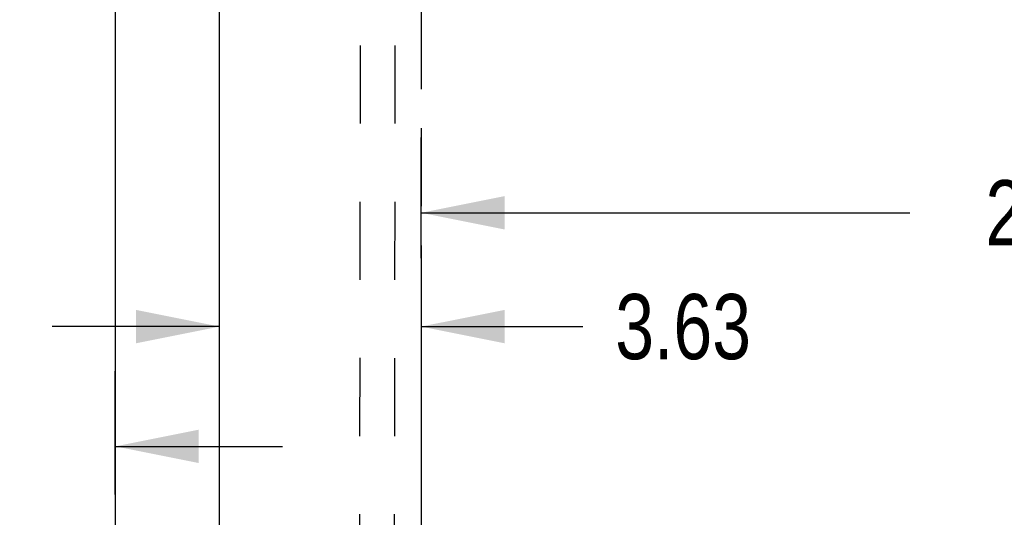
# Model space of a CAD drawing. Header units: inches. Extents: x 0 to 256, y 0 to 165.
# Tile 49 of 88: x 80 to 98, y 100 to 109. Entities that reach past the tile are written whole.
import ezdxf

# ---------------------------------------------------------------- set-up
doc = ezdxf.new("R2010")
doc.units = ezdxf.units.IN
doc.header["$LTSCALE"] = 14.05744
doc.header["$MEASUREMENT"] = 0
doc.linetypes.add('HIDDEN', pattern=[0.2, 0.1, -0.1])
doc.linetypes.add('PHANTOM', pattern=[0.8, 0.45, -0.05, 0.1, -0.05, 0.1, -0.05])
doc.layers.get('0').update_dxf_attribs({"linetype": 'CONTINUOUS'})
for name, color, linetype in [('02___PRT_ALL_AXES', 7, 'CONTINUOUS'), ('AVAILABLE_DOOR_SPACE', 7, 'CONTINUOUS'), ('DIMENSIONS', 7, 'CONTINUOUS')]:
    doc.layers.add(name, color=color, linetype=linetype)
doc.styles.get("Standard").update_dxf_attribs({"font": 'txt', "width": 0.8})
doc.dimstyles.new('DIMSTYLE_3', dxfattribs={"dimtxt": 1.172706, "dimasz": 1.50347, "dimexe": 0.09, "dimexo": 0.07, "dimgap": 0.039, "dimtad": 0, "dimtih": 1, "dimtoh": 1, "dimzin": 4, "dimdsep": 46, "dimtxsty": 'Standard', "dimblk": '_FILLED', "dimblk1": '_FILLED', "dimblk2": '_FILLED', "dimcen": 0.09, "dimadec": 0, "dimazin": 0, "dimtfac": 1, "dimtofl": 0, "dimtmove": 0, "dimatfit": 3, "dimldrblk": '_FILLED', "dimfxl": 0, "dimtolj": 1, "dimtzin": 4, "dimarcsym": 0})

# ---------------------------------------------------------------- blocks, each defined once
blk = doc.blocks.new('_FILLED')
at = {"color": 0, "linetype": 'ByBlock'}
blk.add_solid([(0, 0), (-1, 0.2), (-1, -0.2)], dxfattribs=at)
blk = doc.blocks.new('*D11')
at = {"layer": 'DIMENSIONS', "color": 2, "linetype": 'Continuous'}
for p, q in [((87.617, 104.717), (87.617, 106.888)), ((111.054, 104.717), (111.054, 106.888)), ((87.617, 105.534), (96.404, 105.534)), ((111.054, 105.534), (102.267, 105.534))]:
    blk.add_line(p, q, dxfattribs=at)
at = {"layer": 'DIMENSIONS', "color": 2, "linetype": 'Continuous', "xscale": 1.5034695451, "yscale": 1.5034695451, "zscale": 1.5034695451, "rotation": 180}
blk.add_blockref('_FILLED', (87.617, 105.534), dxfattribs=at)
at = {"layer": 'DIMENSIONS', "color": 2, "linetype": 'Continuous', "xscale": 1.5034695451, "yscale": 1.5034695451, "zscale": 1.5034695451}
blk.add_blockref('_FILLED', (111.054, 105.534), dxfattribs=at)
at = {"layer": 'DIMENSIONS', "color": 2, "linetype": 'Continuous', "insert": (99.335, 106.121), "char_height": 1.1727, "width": 4.69082, "attachment_point": 2, "line_spacing_factor": 0.9}
blk.add_mtext('23.44', dxfattribs=at)
blk = doc.blocks.new('*D13')
at = {"layer": 'DIMENSIONS', "color": 2, "linetype": 'Continuous'}
for p, q in [((83.992, 102.134), (83.992, 104.717)), ((87.617, 104.717), (87.617, 102.134)), ((83.992, 103.487), (80.985, 103.487)), ((87.617, 103.487), (90.523, 103.487))]:
    blk.add_line(p, q, dxfattribs=at)
at = {"layer": 'DIMENSIONS', "color": 2, "linetype": 'Continuous', "xscale": 1.5034695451, "yscale": 1.5034695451, "zscale": 1.5034695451}
blk.add_blockref('_FILLED', (83.992, 103.487), dxfattribs=at)
at = {"layer": 'DIMENSIONS', "color": 2, "linetype": 'Continuous', "xscale": 1.5034695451, "yscale": 1.5034695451, "zscale": 1.5034695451, "rotation": 180}
blk.add_blockref('_FILLED', (87.617, 103.487), dxfattribs=at)
at = {"layer": 'DIMENSIONS', "color": 2, "linetype": 'Continuous', "insert": (91.109, 104.073), "char_height": 1.1727, "width": 3.75266, "attachment_point": 1, "line_spacing_factor": 0.9}
blk.add_mtext('3.63', dxfattribs=at)
blk = doc.blocks.new('*D14')
at = {"layer": 'DIMENSIONS', "color": 2, "linetype": 'Continuous'}
for p, q in [((78.492, 100.465), (78.492, 102.685)), ((82.117, 100.465), (82.117, 102.685)), ((78.492, 101.332), (75.638, 101.332)), ((82.117, 101.332), (85.124, 101.332))]:
    blk.add_line(p, q, dxfattribs=at)
at = {"layer": 'DIMENSIONS', "color": 2, "linetype": 'Continuous', "xscale": 1.5034695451, "yscale": 1.5034695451, "zscale": 1.5034695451}
blk.add_blockref('_FILLED', (78.492, 101.332), dxfattribs=at)
at = {"layer": 'DIMENSIONS', "color": 2, "linetype": 'Continuous', "xscale": 1.5034695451, "yscale": 1.5034695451, "zscale": 1.5034695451, "rotation": 180}
blk.add_blockref('_FILLED', (82.117, 101.332), dxfattribs=at)
at = {"layer": 'DIMENSIONS', "color": 2, "linetype": 'Continuous', "insert": (75.051, 101.918), "char_height": 1.1727, "width": 3.75266, "attachment_point": 3, "line_spacing_factor": 0.9}
blk.add_mtext('3.63', dxfattribs=at)

msp = doc.modelspace()

# ---------------------------------------------------------------- linework, layer by layer
at = {"color": 3, "linetype": 'Continuous'}
for p, q in [((82.117, 115.106), (82.117, 52.814)), ((83.992, 52.814), (83.992, 115.106))]:
    msp.add_line(p, q, dxfattribs=at)
at = {"layer": '02___PRT_ALL_AXES', "color": 8, "linetype": 'HIDDEN'}
for p, q in [((86.491, 84.648), (86.538, 114.148)), ((87.116, 84.647), (87.163, 114.147))]:
    msp.add_line(p, q, dxfattribs=at)
at = {"layer": 'AVAILABLE_DOOR_SPACE', "color": 4, "linetype": 'PHANTOM'}
msp.add_line((87.617, 114.085), (87.617, 84.835), dxfattribs=at)

# ---------------------------------------------------------------- dimensions: what is measured, and where the dimension line sits
at = {"layer": 'DIMENSIONS', "color": 2, "linetype": 'Continuous'}
for base, p1, p2, picture, middle in [((111.054, 105.534), (87.617, 106.958), (111.054, 106.958), '*D11', (99.335, 105.534)), ((82.116575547, 101.331980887), (78.491575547, 102.755103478), (82.116575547, 102.755103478), '*D14', (73.174866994, 101.331980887))]:
    dim = msp.add_linear_dim(base=base, p1=p1, p2=p2, dimstyle='DIMSTYLE_3', dxfattribs=at)
    dim.commit()
    dim.dimension.update_dxf_attribs({"geometry": picture, "text_midpoint": middle, "dimtype": 160})
dim = msp.add_linear_dim(base=(83.991575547, 103.486887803), p1=(87.616575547, 102.063765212), p2=(83.991575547, 102.063765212), angle=180, dimstyle='DIMSTYLE_3', dxfattribs=at)
dim.commit()
dim.dimension.update_dxf_attribs({"geometry": '*D13', "text_midpoint": (92.985644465, 103.486887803), "dimtype": 160})

doc.saveas('drawing.dxf')
